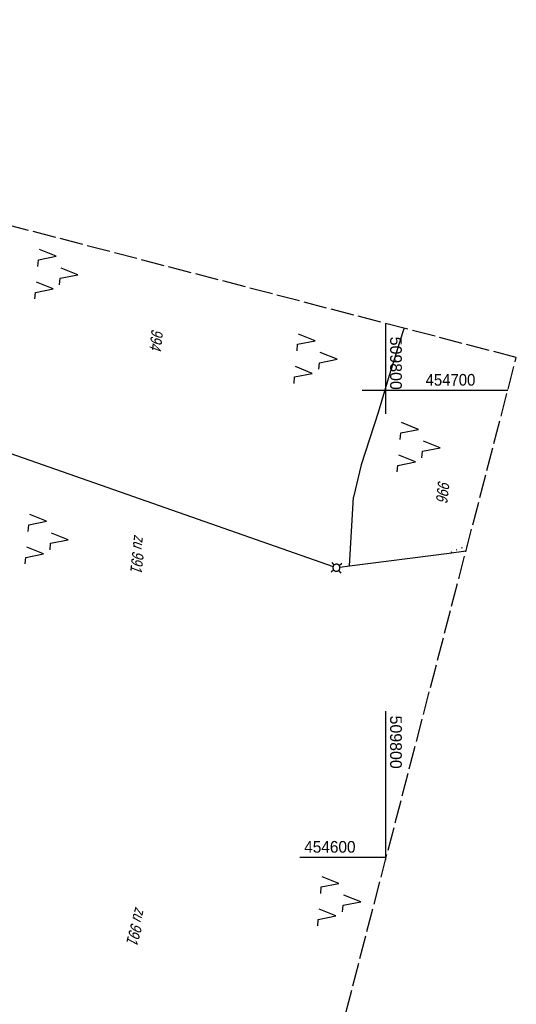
# Model space of a CAD drawing. Extents: x 509317 to 509828, y 453812 to 454779.
# Tile 23 of 23: x 509722 to 509828, y 454569 to 454779. Entities that reach past the tile are written whole.
import ezdxf

# ---------------------------------------------------------------- set-up
doc = ezdxf.new("R2010")
doc.units = 0
doc.header["$LTSCALE"] = 10
doc.header["$MEASUREMENT"] = 0
for name, pattern in [('LT00', [0]), ('LT14', [0.6, 0.5, -0.1]), ('PUNKTX2_STR', [0.6, 0.1, -0.5])]:
    doc.linetypes.add(name, pattern=pattern)
doc.layers.get('0').update_dxf_attribs({"linetype": 'LT00'})
doc.layers.add('-BLATT_117-RAND', color=7, linetype='LT14', plot=False)
for name, color, linetype in [('DFK_FLUR_NR', 250, 'LT00'), ('DFK_GZPKT', 250, 'LT00'), ('DFK_KATASTER', 250, 'LT00'), ('DFK_NUTZUNG', 250, 'LT00'), ('DFK_NUTZUNGSGRENZE', 70, 'PUNKTX2_STR'), ('V116_RASTER', 250, 'LT00'), ('V117_RASTER', 250, 'LT00')]:
    doc.layers.add(name, color=color, linetype=linetype)
doc.styles.get("Standard").update_dxf_attribs({"font": 'ARIAL.TTF'})

# ---------------------------------------------------------------- blocks, each defined once
blk = doc.blocks.new('SYMB7030')
at = {"color": 0, "linetype": 'ByBlock'}
for p, q in [((-0.353695, 0.353695), (-0.697, 0.697)), ((0.353695, 0.353695), (0.697, 0.697)), ((-0.353695, -0.353695), (-0.697, -0.697)), ((0.353695, -0.353695), (0.697, -0.697))]:
    blk.add_line(p, q, dxfattribs=at)
for points in [[(-0.031408, 0.499213), (-0.093728, 0.49134), (-0.15457, 0.475719), (-0.212975, 0.452595), (-0.268021, 0.422333), (-0.31884, 0.385411), (-0.36463, 0.342411), (-0.40467, 0.29401), (-0.438329, 0.240973), (-0.465074, 0.184136), (-0.484486, 0.124395), (-0.496256, 0.062692), (-0.5002, 0)], [(-0.5002, 0), (-0.496256, -0.062692), (-0.484486, -0.124395), (-0.465074, -0.184136), (-0.438329, -0.240973), (-0.404671, -0.29401), (-0.36463, -0.342411), (-0.31884, -0.385411), (-0.268021, -0.422333), (-0.212975, -0.452595), (-0.15457, -0.475719), (-0.093728, -0.49134), (-0.031408, -0.499213), (0.031408, -0.499213), (0.093728, -0.49134), (0.15457, -0.475719), (0.212975, -0.452595), (0.268021, -0.422333), (0.31884, -0.385411), (0.36463, -0.342411), (0.404671, -0.29401), (0.438329, -0.240973), (0.465075, -0.184136), (0.484486, -0.124395), (0.496256, -0.062692), (0.500201, 0)], [(0.5002, 0), (0.496256, 0.062692), (0.484485, 0.124395), (0.465074, 0.184136), (0.438329, 0.240973), (0.40467, 0.29401), (0.36463, 0.34241), (0.31884, 0.385411), (0.268021, 0.422333), (0.212975, 0.452595), (0.15457, 0.475719), (0.093728, 0.49134), (0.031408, 0.499213), (-0.031408, 0.499213)]]:
    blk.add_lwpolyline(points, dxfattribs=at)
blk = doc.blocks.new('SYMB7221')
at = {"color": 0, "linetype": 'ByBlock'}
for p, q in [((0, 0.435), (-0.11, 0.065)), ((0.11, 0.065), (0, 0.435)), ((0.25, 0.065), (0.11, 0.065)), ((-0.35, -0.065), (-0.46, -0.435)), ((0.35, -0.065), (0.24, -0.435))]:
    blk.add_line(p, q, dxfattribs=at)
for points in [[(-0.1, -0.435), (-0.24, -0.435), (-0.35, -0.065)], [(0.6, -0.435), (0.46, -0.435), (0.35, -0.065)]]:
    blk.add_lwpolyline(points, dxfattribs=at)

msp = doc.modelspace()

# ---------------------------------------------------------------- linework, layer by layer
at = {"layer": '-BLATT_117-RAND'}
msp.add_lwpolyline([(509550.3, 454779.36), (509317.2, 453884.21), (509594.93, 453811.89), (509828.04, 454707.03), (509550.3, 454779.36)], dxfattribs=at)
at = {"layer": 'DFK_KATASTER'}
for p, q in [((509804.01, 454713.29), (509803.73, 454712.54)), ((509803.73, 454712.54), (509800.78, 454703.2)), ((509800.78, 454703.2), (509798.43, 454695.26)), ((509798.43, 454695.26), (509794.82, 454684.05)), ((509708.92, 454690.25), (509788.78, 454662.26)), ((509794.82, 454684.05), (509793.14, 454677.1)), ((509792.31, 454662.41), (509793.14, 454677.1)), ((509792.31, 454662.41), (509813.68, 454665.16)), ((509813.68, 454665.16), (509817.25, 454665.62)), ((509790.23, 454662.11), (509792.31, 454662.41))]:
    msp.add_line(p, q, dxfattribs=at)
at = {"layer": 'DFK_NUTZUNGSGRENZE', "ltscale": 0.2}
msp.add_line((509817.54, 454666.72), (509813.68, 454665.16), dxfattribs=at)
at = {"layer": 'V116_RASTER'}
for p, q in [((509800, 454705), (509800, 454695)), ((509795, 454700), (509822.28, 454700))]:
    msp.add_line(p, q, dxfattribs=at)
at = {"layer": 'V117_RASTER'}
for p, q in [((509800, 454714.34), (509800, 454694.93)), ((509807.71, 454700), (509826.21, 454700)), ((509800, 454631.3), (509800, 454599.36)), ((509800.17, 454600), (509781.67, 454600))]:
    msp.add_line(p, q, dxfattribs=at)

# ---------------------------------------------------------------- block references
at = {"layer": 'DFK_GZPKT', "xscale": 1.500000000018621, "yscale": 1.5, "zscale": 1.5, "rotation": 264.7377099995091}
msp.add_blockref('SYMB7030', (509789.49, 454662.01), dxfattribs=at)
at = {"layer": 'DFK_NUTZUNG', "xscale": 10.00000000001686, "yscale": 10, "zscale": 10, "rotation": 264.7377100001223}
for p in [(509729.75, 454725.15), (509785.29, 454707.06), (509807.38, 454688.1), (509727.7, 454668.41), (509790.36, 454590.88)]:
    msp.add_blockref('SYMB7221', p, dxfattribs=at)

# ---------------------------------------------------------------- texts
at = {"layer": 'DFK_FLUR_NR', "oblique": 13.754, "width": 0.75}
for s, rotation, p in [('994', 263.7513, (509749.9, 454713.21)), ('996', 263.7513, (509811.29, 454680.81)), ('zu 991', 263.7513, (509746.17, 454669.17)), ('zu 991', 255.4038, (509746.44, 454589.52))]:
    msp.add_text(s, height=2.5, rotation=rotation, dxfattribs=at).set_placement(p)
at = {"layer": 'V117_RASTER'}
for s, rotation, width, p in [(' 509800', -89.9993, 0.976, (509801, 454712.43)), (' 454700', 0.0007, 0.915, (509807.71, 454701)), (' 509800', -89.9993, 0.976, (509801, 454631.3)), (' 454600', 0.0007, 0.944, (509781.67, 454601))]:
    msp.add_text(s, height=2.5, rotation=rotation, dxfattribs=dict(at, width=width)).set_placement(p)

doc.saveas('drawing.dxf')
